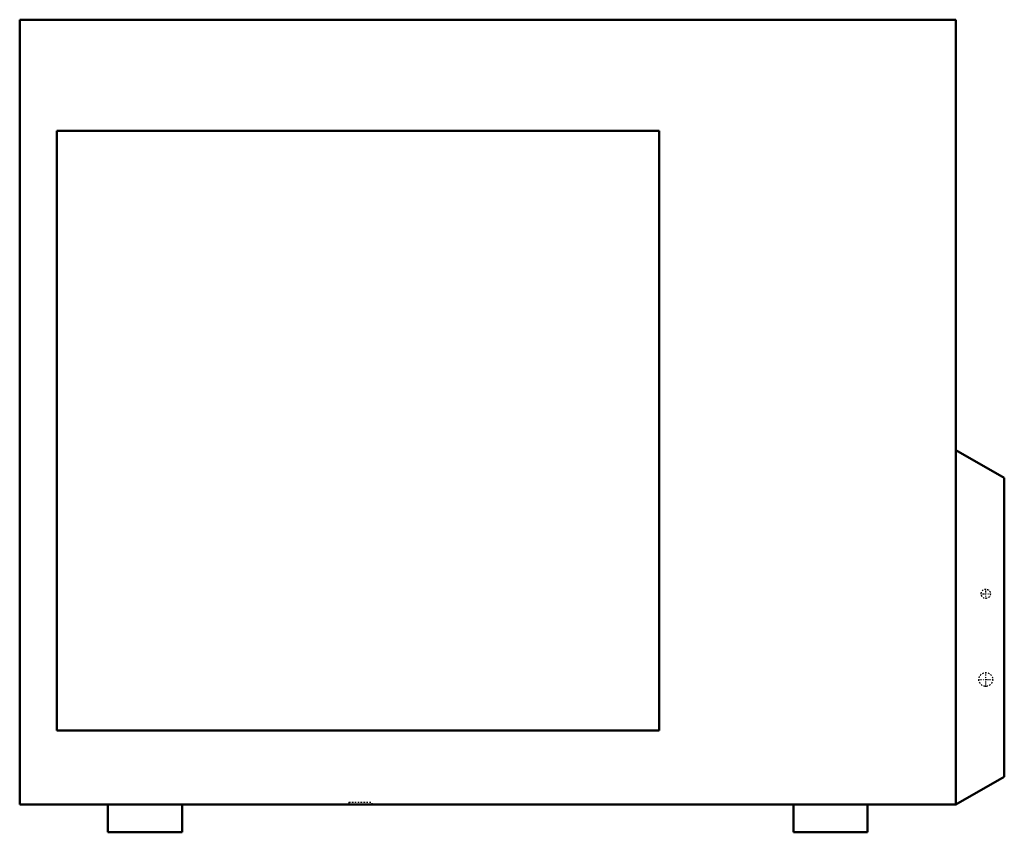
# Model space of a CAD drawing. Header units: millimetres. Extents: x -321 to 354, y 0 to 557.
import ezdxf

# ---------------------------------------------------------------- set-up
doc = ezdxf.new("R2010")
doc.units = ezdxf.units.MM
doc.linetypes.add('Center', pattern=[1.5, 0.45, -0.5, 0.05, -0.5])
doc.linetypes.add('Dashed', pattern=[2, 1, -1])
for name, color, linetype, lineweight in [('AM_0', 7, 'Continuous', 50), ('AM_7', 7, 'Center', 25), ('AM_9', 6, 'Dashed', 25)]:
    doc.layers.add(name, color=color, linetype=linetype, lineweight=lineweight)

# ---------------------------------------------------------------- blocks, each defined once
blk = doc.blocks.new('1_RXV09AVJU9_PART7_0_in_RXV09AVJU9_0')
at = {"layer": 'AM_0'}
for p, q in [((-260.35, 19.05), (-260.35, 0)), ((-209.55, 19.05), (-260.35, 19.05)), ((-209.55, 0), (-209.55, 19.05)), ((-260.35, 0), (-209.55, 0))]:
    blk.add_line(p, q, dxfattribs=at)
blk = doc.blocks.new('2_RXV09AVJU9_PART6_0_in_RXV09AVJU9_0')
at = {"layer": 'AM_0'}
for p, q in [((209.55, 19.05), (209.55, 0)), ((260.35, 19.05), (209.55, 19.05)), ((260.35, 0), (260.35, 19.05)), ((209.55, 0), (260.35, 0))]:
    blk.add_line(p, q, dxfattribs=at)
blk = doc.blocks.new('3_RXV09AVJU9_PART5_0_in_RXV09AVJU9_0')
at = {"layer": 'AM_0'}
for p, q in [((117.63121, 480.799902), (-295.43121, 480.799902)), ((-295.43121, 480.799902), (-295.43121, 69.85)), ((117.63121, 69.85), (117.63121, 480.799902)), ((-295.43121, 69.85), (117.63121, 69.85))]:
    blk.add_line(p, q, dxfattribs=at)
blk = doc.blocks.new('4_RXV09AVJU9_PART4_0_in_RXV09AVJU9_0')
at = {"layer": 'AM_7'}
for p, q in [((338.13496, 163.5125), (344.80246, 163.5125)), ((341.46871, 160.17875), (341.46871, 166.84625))]:
    blk.add_line(p, q, dxfattribs=at)
at = {"layer": 'AM_9'}
blk.add_circle((341.46871, 163.5125), 3.175, dxfattribs=at)
blk = doc.blocks.new('5_RXV09AVJU9_PART3_0_in_RXV09AVJU9_0')
at = {"layer": 'AM_7'}
for p, q in [((341.46871, 99.774375), (341.46871, 109.775625)), ((336.468085, 104.775), (346.469335, 104.775))]:
    blk.add_line(p, q, dxfattribs=at)
at = {"layer": 'AM_9'}
blk.add_circle((341.46871, 104.775), 4.7625, dxfattribs=at)
blk = doc.blocks.new('6_RXV09AVJU9_PART2_0_in_RXV09AVJU9_0')
at = {"layer": 'AM_0'}
for p, q in [((-320.83121, 556.999902), (320.83121, 556.999902)), ((-320.83121, 556.999902), (-320.83121, 19.05)), ((320.83121, 556.999902), (320.83121, 19.05)), ((354.16871, 242.8875), (320.83121, 261.9375)), ((354.16871, 242.8875), (354.16871, 38.1)), ((320.83121, 19.05), (354.16871, 38.1)), ((320.83121, 19.05), (-320.83121, 19.05))]:
    blk.add_line(p, q, dxfattribs=at)
blk = doc.blocks.new('7_RXV09AVJU9_PART1_0_in_RXV09AVJU9_0')
at = {"layer": 'AM_9'}
for p, q in [((-95.09379, 20.6375), (-95.09379, 19.05)), ((-95.09379, 20.6375), (-79.21879, 20.6375)), ((-79.21879, 19.05), (-79.21879, 20.6375))]:
    blk.add_line(p, q, dxfattribs=at)

msp = doc.modelspace()

# ---------------------------------------------------------------- block references
for name in ['6_RXV09AVJU9_PART2_0_in_RXV09AVJU9_0', '3_RXV09AVJU9_PART5_0_in_RXV09AVJU9_0', '4_RXV09AVJU9_PART4_0_in_RXV09AVJU9_0', '5_RXV09AVJU9_PART3_0_in_RXV09AVJU9_0', '7_RXV09AVJU9_PART1_0_in_RXV09AVJU9_0', '1_RXV09AVJU9_PART7_0_in_RXV09AVJU9_0', '2_RXV09AVJU9_PART6_0_in_RXV09AVJU9_0']:
    msp.add_blockref(name, (0, 0))

doc.saveas('drawing.dxf')
